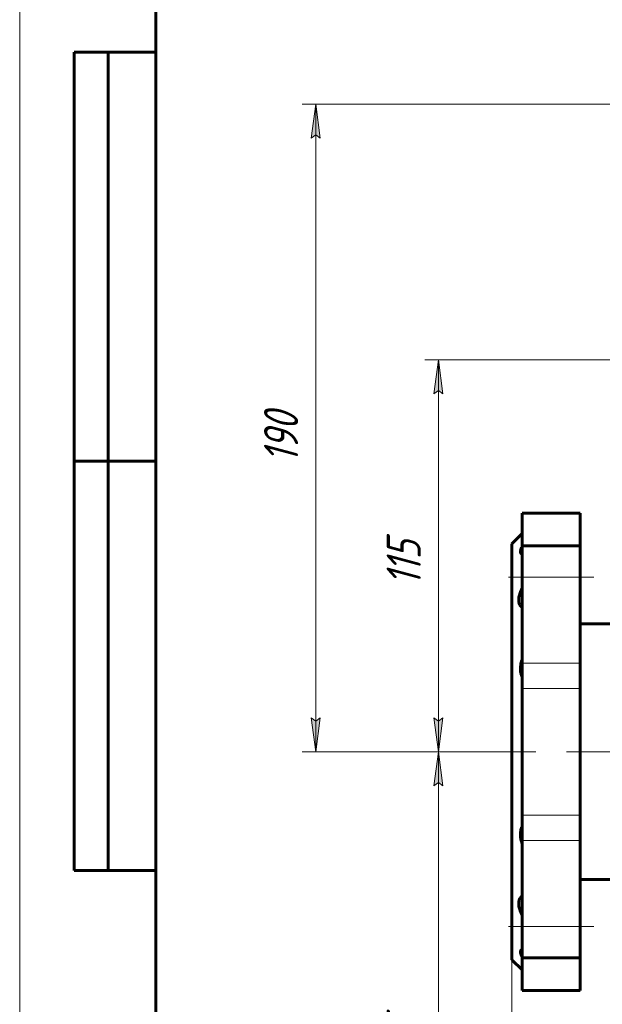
# Model space of a CAD drawing. Header units: millimetres. Extents: x 0 to 594, y 0 to 420.
# Tile 2 of 20: x 0 to 86, y 152 to 297. Entities that reach past the tile are written whole.
import ezdxf

# ---------------------------------------------------------------- set-up
doc = ezdxf.new("R2010")
doc.units = ezdxf.units.MM
for name, pattern in [('K5LT_AXLED', [25.807274, 21.307274, -1.5, 1.5, -1.5]), ('K5LT_BASIC', [0]), ('K5LT_THIN', [0])]:
    doc.linetypes.add(name, pattern=pattern)
doc.layers.add('Системный слой', color=7, linetype='Continuous')
doc.layers.add('Системный слой (1)', color=7, linetype='Continuous', true_color=0x6c6c6c)
doc.styles.add('KDIMTEXTSTYLE', font='txt', dxfattribs={"width": 0.96, "oblique": 15, "height": 5})
doc.styles.add('KTEXTSTYLE', font='txt', dxfattribs={"width": 0.96, "height": 5})
doc.dimstyles.new('KDIMSTYLE (0.50)', dxfattribs={"dimtxt": 5, "dimasz": 1, "dimexe": 2, "dimexo": 0, "dimgap": 1, "dimtad": 1, "dimlfac": 2, "dimtxsty": 'KDIMTEXTSTYLE', "dimsah": 1, "dimcen": 0, "dimdle": 1, "dimadec": 0, "dimazin": 0, "dimtfac": 0.667, "dimtmove": 0, "dimatfit": 3, "dimfxl": 1, "dimtvp": 1, "dimtolj": 1, "dimtzin": 0, "dimarcsym": 0})

# ---------------------------------------------------------------- blocks, each defined once
blk = doc.blocks.new('D3')
at = {"layer": 'Системный слой (1)'}
for points in [[(62.1, 184.39), (61.44, 189.39), (60.78, 184.39), (61.44, 184.89)], [(61.44, 106.89), (62.1, 111.89), (61.44, 111.39), (60.78, 111.89)]]:
    blk.add_hatch(color=7, dxfattribs=at).paths.add_polyline_path(points)
at = {"layer": 'Системный слой (1)', "color": 7, "linetype": 'K5LT_THIN', "lineweight": 18, "true_color": 0xffffff}
for p, q in [((72.23, 189.39), (59.44, 189.39)), ((60.78, 184.39), (61.44, 189.39)), ((61.44, 189.39), (62.1, 184.39)), ((61.44, 106.89), (61.44, 189.39)), ((61.44, 184.89), (60.78, 184.39)), ((62.1, 184.39), (61.44, 184.89)), ((61.44, 106.89), (60.78, 111.89)), ((60.78, 111.89), (61.44, 111.39)), ((61.44, 111.39), (62.1, 111.89)), ((62.1, 111.89), (61.44, 106.89)), ((98.48, 106.89), (59.44, 106.89))]:
    blk.add_line(p, q, dxfattribs=at)
blk.add_wipeout([(60.44, 143.13), (53.06, 143.13), (53.06, 152.75), (60.44, 152.75)]).dxf.layer = 'Системный слой (1)'
at = {"layer": 'Системный слой (1)', "color": 7, "insert": (53.86, 143.13), "char_height": 5, "attachment_point": 1, "rotation": 90, "style": 'KTEXTSTYLE'}
blk.add_mtext('\\fArial|b0|c204|p34;\\H5.0;\\W1.000;\\Q15;\\fGOST Type AU|b0|i0|c204|p34;\\Q15;\\W0.960;165', dxfattribs=at)
blk = doc.blocks.new('KDIMARROW_01')
at = {"layer": 'Системный слой'}
blk.add_hatch(color=0, dxfattribs=at).paths.add_polyline_path([(0, 0), (-5, 0.66), (-4.5, 0), (-5, -0.66)])
at = {"layer": 'Системный слой', "color": 0, "linetype": 'K5LT_THIN', "lineweight": 18}
for p, q in [((-4.5, 0), (-5, 0.66)), ((-5, 0.66), (0, 0)), ((0, 0), (-5, -0.66)), ((-5, -0.66), (-4.5, 0))]:
    blk.add_line(p, q, dxfattribs=at)
at = {"layer": 'Системный слой (1)', "color": 0, "linetype": 'K5LT_THIN', "lineweight": 18}
blk.add_line((327.78, 189.39), (327.28, 189.39), dxfattribs=at)
blk = doc.blocks.new('D4')
at = {"layer": 'Системный слой (1)'}
for points in [[(62.1, 241.89), (61.44, 246.89), (60.78, 241.89), (61.44, 242.39)], [(61.44, 189.39), (62.1, 194.39), (61.44, 193.89), (60.78, 194.39)]]:
    blk.add_hatch(color=7, dxfattribs=at).paths.add_polyline_path(points)
at = {"layer": 'Системный слой (1)', "color": 7, "linetype": 'K5LT_THIN', "lineweight": 18, "true_color": 0xffffff}
for p, q in [((139.03, 246.89), (59.44, 246.89)), ((60.78, 241.89), (61.44, 246.89)), ((61.44, 246.89), (62.1, 241.89)), ((61.44, 246.89), (61.44, 189.39)), ((61.44, 242.39), (60.78, 241.89)), ((62.1, 241.89), (61.44, 242.39)), ((61.44, 189.39), (60.78, 194.39)), ((60.78, 194.39), (61.44, 193.89)), ((61.44, 193.89), (62.1, 194.39)), ((62.1, 194.39), (61.44, 189.39)), ((72.23, 189.39), (59.44, 189.39))]:
    blk.add_line(p, q, dxfattribs=at)
blk.add_wipeout([(60.44, 213.73), (53.06, 213.73), (53.06, 222.21), (60.44, 222.21)]).dxf.layer = 'Системный слой (1)'
at = {"layer": 'Системный слой (1)', "color": 7, "insert": (53.86, 213.73), "char_height": 5, "attachment_point": 1, "rotation": 90, "style": 'KTEXTSTYLE'}
blk.add_mtext('\\fArial|b0|c204|p34;\\H5.0;\\W1.000;\\Q15;\\fGOST Type AU|b0|i0|c204|p34;\\Q15;\\W0.960;115', dxfattribs=at)
blk = doc.blocks.new('D5')
at = {"layer": 'Системный слой (1)'}
for points in [[(76.73, 74.63), (77.23, 75.29), (72.23, 74.63), (77.23, 73.97)], [(217.23, 74.63), (212.23, 75.29), (212.73, 74.63), (212.23, 73.97)]]:
    blk.add_hatch(color=7, dxfattribs=at).paths.add_polyline_path(points)
at = {"layer": 'Системный слой (1)', "color": 7, "linetype": 'K5LT_THIN', "lineweight": 18, "true_color": 0xffffff}
for p, q in [((72.23, 158.89), (72.23, 72.63)), ((217.23, 158.89), (217.23, 72.63)), ((72.23, 74.63), (77.23, 75.29)), ((77.23, 75.29), (76.73, 74.63)), ((212.73, 74.63), (212.23, 75.29)), ((212.23, 75.29), (217.23, 74.63)), ((77.23, 73.97), (72.23, 74.63)), ((72.23, 74.63), (217.23, 74.63)), ((76.73, 74.63), (77.23, 73.97)), ((217.23, 74.63), (212.23, 73.97)), ((212.23, 73.97), (212.73, 74.63))]:
    blk.add_line(p, q, dxfattribs=at)
blk.add_wipeout([(139.06, 75.63), (139.06, 83.01), (149.95, 83.01), (149.95, 75.63)]).dxf.layer = 'Системный слой (1)'
at = {"layer": 'Системный слой (1)', "color": 7, "insert": (139.06, 82.22), "char_height": 5, "attachment_point": 1, "style": 'KTEXTSTYLE'}
blk.add_mtext('\\fArial|b0|c204|p34;\\H5.0;\\W1.000;\\Q15;\\fGOST Type AU|b0|i0|c204|p34;\\Q15;\\W0.960;290', dxfattribs=at)
blk = doc.blocks.new('D6')
at = {"layer": 'Системный слой (1)'}
for points in [[(44.11, 279.39), (43.45, 284.39), (42.79, 279.39), (43.45, 279.89)], [(43.45, 189.39), (44.11, 194.39), (43.45, 193.89), (42.79, 194.39)]]:
    blk.add_hatch(color=7, dxfattribs=at).paths.add_polyline_path(points)
at = {"layer": 'Системный слой (1)', "color": 7, "linetype": 'K5LT_THIN', "lineweight": 18, "true_color": 0xffffff}
for p, q in [((143.23, 284.39), (41.45, 284.39)), ((42.79, 279.39), (43.45, 284.39)), ((43.45, 284.39), (44.11, 279.39)), ((43.45, 189.39), (43.45, 284.39)), ((43.45, 279.89), (42.79, 279.39)), ((44.11, 279.39), (43.45, 279.89)), ((43.45, 189.39), (42.79, 194.39)), ((42.79, 194.39), (43.45, 193.89)), ((43.45, 193.89), (44.11, 194.39)), ((44.11, 194.39), (43.45, 189.39)), ((72.23, 189.39), (41.45, 189.39))]:
    blk.add_line(p, q, dxfattribs=at)
blk.add_wipeout([(42.45, 231.75), (35.06, 231.75), (35.06, 241.63), (42.45, 241.63)]).dxf.layer = 'Системный слой (1)'
at = {"layer": 'Системный слой (1)', "color": 7, "insert": (35.86, 231.75), "char_height": 5, "attachment_point": 1, "rotation": 90, "style": 'KTEXTSTYLE'}
blk.add_mtext('\\fArial|b0|c204|p34;\\H5.0;\\W1.000;\\Q15;\\fGOST Type AU|b0|i0|c204|p34;\\Q15;\\W0.960;190', dxfattribs=at)
blk = doc.blocks.new('U222')
at = {"color": 7, "linetype": 'K5LT_THIN', "lineweight": 18, "true_color": 0xffffff}
blk.add_line((0, 0), (0, 420), dxfattribs=at)
at = {"color": 143, "linetype": 'K5LT_BASIC', "lineweight": 60, "true_color": 0x33acca}
for p, q in [((20, 5), (20, 415)), ((8, 172), (8, 292)), ((20, 292), (8, 292)), ((13, 172), (13, 292)), ((20, 232), (8, 232)), ((20, 172), (8, 172))]:
    blk.add_line(p, q, dxfattribs=at)

msp = doc.modelspace()

# ---------------------------------------------------------------- linework, layer by layer
at = {"layer": 'Системный слой (1)', "color": 143, "linetype": 'K5LT_BASIC', "lineweight": 60, "true_color": 0x33acca}
for p, q in [((73.733, 224.394), (73.733, 219.6274)), ((73.733, 224.394), (82.233, 224.394)), ((82.233, 224.394), (82.233, 219.6274)), ((73.733, 221.394), (72.233, 219.894)), ((72.233, 219.894), (72.233, 158.894)), ((73.733, 219.6274), (82.233, 219.6274)), ((73.733, 219.6274), (73.733, 202.3844)), ((82.233, 219.6274), (82.233, 202.3844)), ((82.233, 208.144), (87.2645, 208.144)), ((73.733, 198.6728), (73.733, 202.3844)), ((82.233, 202.3844), (82.233, 198.6728)), ((73.733, 180.1151), (73.733, 198.6728)), ((82.233, 180.1151), (82.233, 198.6728)), ((73.733, 176.4036), (73.733, 180.1151)), ((82.233, 180.1151), (82.233, 176.4036)), ((73.733, 176.4036), (73.733, 159.1605)), ((82.233, 176.4036), (82.233, 159.1605)), ((82.233, 170.644), (86.7722, 170.644)), ((73.733, 157.394), (72.233, 158.894)), ((73.733, 159.1605), (73.733, 154.394)), ((73.733, 159.1605), (82.233, 159.1605)), ((82.233, 159.1605), (82.233, 154.394)), ((73.733, 154.394), (82.233, 154.394))]:
    msp.add_line(p, q, dxfattribs=at)
at = {"layer": 'Системный слой (1)', "color": 30, "linetype": 'K5LT_AXLED', "lineweight": 18, "true_color": 0xff8000}
for p, q in [((84.233, 215.0266), (71.733, 215.0266)), ((70.233, 189.394), (75.733, 189.394)), ((80.233, 189.394), (209.233, 189.394)), ((84.233, 163.7614), (71.733, 163.7614))]:
    msp.add_line(p, q, dxfattribs=at)
at = {"layer": 'Системный слой (1)', "color": 7, "linetype": 'K5LT_THIN', "lineweight": 18, "true_color": 0xffffff}
for p, q in [((73.733, 202.3844), (82.233, 202.3844)), ((73.733, 198.6728), (82.233, 198.6728)), ((73.733, 180.1151), (82.233, 180.1151)), ((73.733, 176.4036), (82.233, 176.4036))]:
    msp.add_line(p, q, dxfattribs=at)
at = {"layer": 'Системный слой (1)', "color": 143, "linetype": 'K5LT_BASIC', "lineweight": 60, "true_color": 0x33acca}
for points, knots in [([(73.733, 219.4619), (73.6851, 219.373), (73.6091, 219.2182), (73.5343, 219.0221), (73.4925, 218.8616), (73.4782, 218.7239), (73.4919, 218.6121), (73.528, 218.5279), (73.5974, 218.4472), (73.6734, 218.412), (73.733, 218.3986)], [0, 0, 0, 0, 1.66303359, 3.00464898, 4.20191226, 5.49959945, 6.77582896, 7.88117014, 8.93428229, 11, 11, 11, 11]), ([(73.733, 210.5689), (73.6655, 210.6179), (73.5496, 210.7219), (73.4263, 210.8905), (73.3455, 211.0502), (73.2918, 211.2008), (73.2521, 211.375), (73.2312, 211.5723), (73.2332, 211.8045), (73.2631, 212.0691), (73.3306, 212.3811), (73.4501, 212.7595), (73.5929, 213.1012), (73.7002, 213.3214), (73.733, 213.3861)], [0, 0, 0, 0, 1.66211683, 3.0819148, 4.03461541, 4.98383758, 5.92082212, 7.04594972, 8.12649948, 9.36101503, 10.73688238, 12.26055484, 14.19373887, 15, 15, 15, 15]), ([(73.733, 202.9118), (73.6851, 202.7752), (73.6091, 202.5253), (73.5429, 202.2138), (73.506, 201.9615), (73.4862, 201.7433), (73.4802, 201.4944), (73.4934, 201.2414), (73.528, 200.9903), (73.586, 200.7336), (73.6564, 200.5211), (73.7129, 200.3885), (73.733, 200.3448)], [0, 0, 0, 0, 1.96540333, 3.5509488, 4.39441728, 5.53916454, 6.66583497, 8.00779787, 9.31411017, 10.55869725, 12.17694603, 13, 13, 13, 13]), ([(73.733, 178.4432), (73.6851, 178.339), (73.6091, 178.1402), (73.5429, 177.8732), (73.506, 177.6457), (73.4862, 177.4408), (73.4802, 177.1959), (73.4934, 176.9341), (73.528, 176.6597), (73.586, 176.3641), (73.6564, 176.1042), (73.7129, 175.9334), (73.733, 175.8761)], [0, 0, 0, 0, 1.96540333, 3.5509488, 4.39441728, 5.53916454, 6.66583497, 8.00779787, 9.31411017, 10.55869725, 12.17694603, 13, 13, 13, 13]), ([(73.733, 165.4018), (73.6559, 165.5542), (73.5237, 165.8407), (73.4005, 166.1796), (73.3212, 166.4551), (73.2699, 166.6853), (73.2371, 166.9334), (73.2296, 167.1595), (73.2455, 167.3746), (73.2867, 167.5758), (73.3577, 167.7709), (73.4731, 167.9745), (73.6061, 168.1206), (73.7069, 168.2001), (73.733, 168.2191)], [0, 0, 0, 0, 1.89902694, 3.55672245, 4.27325196, 5.4550894, 6.60038855, 7.6993636, 8.75391571, 9.95808865, 11.12185696, 12.44647937, 14.35799908, 15, 15, 15, 15]), ([(73.733, 160.3894), (73.6913, 160.38), (73.62, 160.3527), (73.5494, 160.2907), (73.5077, 160.2182), (73.4844, 160.134), (73.4799, 160.0204), (73.5031, 159.8745), (73.5445, 159.7407), (73.6023, 159.5904), (73.6596, 159.4655), (73.7168, 159.3562), (73.733, 159.326)], [0, 0, 0, 0, 1.70968789, 3.27608726, 4.39441728, 5.53916454, 6.94004692, 8.53515999, 10.04503879, 10.55869725, 12.334129, 13, 13, 13, 13])]:
    msp.add_open_spline(points, degree=3, knots=knots, dxfattribs=at)

# ---------------------------------------------------------------- next in the draw order: dimensions: what is measured, and where the dimension line sits
at = {"layer": 'Системный слой (1)', "color": 7}
dim = msp.add_linear_dim(base=(61.443, 106.894), p1=(72.233, 189.394), p2=(98.483, 106.894), angle=90, dimstyle='KDIMSTYLE (0.50)', override={"dimexo": 0, "dimpost": '\\fGOST Type AU|b0|c204|p34;\\H5.0;\\W0.960;\\Q15;<>', "dimblk1": 'KDIMARROW_01', "dimblk2": 'KDIMARROW_01', "dimse1": 0, "dimse2": 0, "dimclrt": 7, "dimtol": 1, "dimtp": 0, "dimtm": 0, "dimtdec": 5, "dimtolj": 1}, dxfattribs=at)
dim.commit()
dim.dimension.update_dxf_attribs({"geometry": 'D3', "text_midpoint": (61.443, 148.144), "dimtype": 160})

# ---------------------------------------------------------------- next in the draw order: dimensions: what is measured, and where the dimension line sits
dim = msp.add_linear_dim(base=(61.443, 246.894), p1=(72.233, 189.394), p2=(139.033, 246.894), angle=90, dimstyle='KDIMSTYLE (0.50)', override={"dimexo": 0, "dimpost": '\\fGOST Type AU|b0|c204|p34;\\H5.0;\\W0.960;\\Q15;<>', "dimblk1": 'KDIMARROW_01', "dimblk2": 'KDIMARROW_01', "dimse1": 0, "dimse2": 0, "dimclrt": 7, "dimtol": 1, "dimtp": 0, "dimtm": 0, "dimtdec": 5, "dimtolj": 1}, dxfattribs=at)
dim.commit()
dim.dimension.update_dxf_attribs({"geometry": 'D4', "text_midpoint": (61.443, 218.144), "dimtype": 160})
dim = msp.add_linear_dim(base=(72.233, 74.631), p1=(217.233, 158.894), p2=(72.233, 158.894), dimstyle='KDIMSTYLE (0.50)', override={"dimexo": 0, "dimpost": '\\fGOST Type AU|b0|c204|p34;\\H5.0;\\W0.960;\\Q15;<>', "dimblk1": 'KDIMARROW_01', "dimblk2": 'KDIMARROW_01', "dimse1": 0, "dimse2": 0, "dimclrt": 7, "dimtol": 1, "dimtp": 0, "dimtm": 0, "dimtdec": 5, "dimtolj": 1}, dxfattribs=at)
dim.commit()
dim.dimension.update_dxf_attribs({"geometry": 'D5', "text_midpoint": (144.733, 74.631), "dimtype": 160})

# ---------------------------------------------------------------- next in the draw order: dimensions: what is measured, and where the dimension line sits
dim = msp.add_linear_dim(base=(43.4468, 189.394), p1=(143.233, 284.394), p2=(72.233, 189.394), angle=90, dimstyle='KDIMSTYLE (0.50)', override={"dimexo": 0, "dimpost": '\\fGOST Type AU|b0|c204|p34;\\H5.0;\\W0.960;\\Q15;<>', "dimblk1": 'KDIMARROW_01', "dimblk2": 'KDIMARROW_01', "dimse1": 0, "dimse2": 0, "dimclrt": 7, "dimtol": 1, "dimtp": 0, "dimtm": 0, "dimtdec": 5, "dimtolj": 1}, dxfattribs=at)
dim.commit()
dim.dimension.update_dxf_attribs({"geometry": 'D6', "text_midpoint": (43.4468, 236.894), "dimtype": 160})

# ---------------------------------------------------------------- next in the draw order: block references
msp.add_blockref('U222', (0, 0))

doc.saveas('drawing.dxf')
